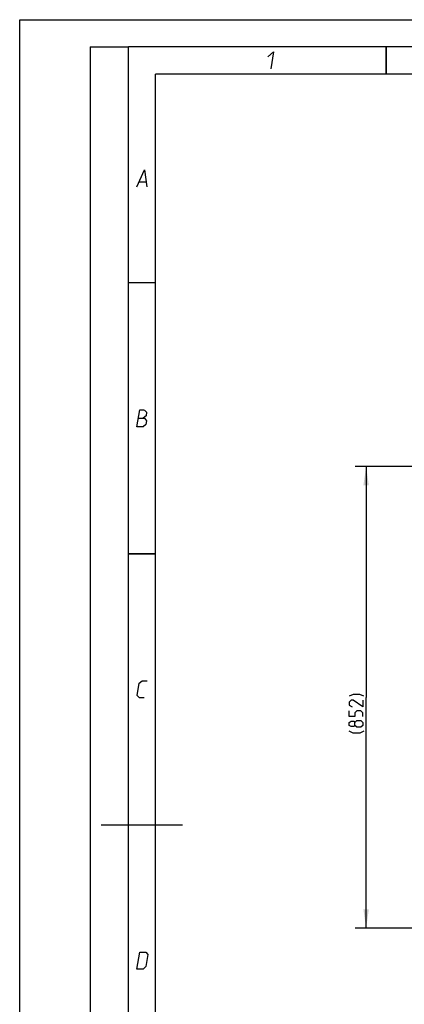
# Model space of a CAD drawing. Header units: millimetres. Extents: x 0 to 420, y 0 to 297.
# Tile 111 of 256: x 0 to 71, y 115 to 297. Entities that reach past the tile are written whole.
import ezdxf

# ---------------------------------------------------------------- set-up
doc = ezdxf.new("R2010")
doc.units = ezdxf.units.MM
doc.header["$LTSCALE"] = 23.1
doc.layers.get('0').update_dxf_attribs({"linetype": 'CONTINUOUS'})
doc.layers.add('DIM_PILOTEES', color=7, linetype='CONTINUOUS')
doc.styles.get("Standard").update_dxf_attribs({"font": 'txt', "width": 0.7})
doc.dimstyles.new('DIMSTYLE_4', dxfattribs={"dimtxt": 2.5, "dimasz": 3.5, "dimexe": 2, "dimexo": 0, "dimtad": 1, "dimdec": 0, "dimlfac": 10, "dimdsep": 46, "dimtxsty": 'Standard', "dimblk": '_FILLED', "dimblk1": '_FILLED', "dimblk2": '_FILLED', "dimcen": 0.09, "dimazin": 2, "dimtp": 0.8, "dimtm": 0.8, "dimtfac": 1, "dimtdec": 0, "dimtofl": 0, "dimtmove": 0, "dimatfit": 3, "dimldrblk": '_FILLED', "dimfxl": 0, "dimtolj": 1, "dimarcsym": 0})

# ---------------------------------------------------------------- blocks, each defined once
blk = doc.blocks.new('_FILLED')
at = {"color": 0, "linetype": 'ByBlock'}
blk.add_solid([(0, 0), (-1, 0.143), (-1, -0.143)], dxfattribs=at)
blk = doc.blocks.new('*D15')
at = {"layer": 'DIM_PILOTEES', "color": 2, "linetype": 'Continuous'}
for p, q in [((124.13, 214.62), (61.81, 214.62)), ((63.81, 214.62), (63.81, 172.03)), ((63.81, 129.45), (63.81, 172.03)), ((98.96, 129.45), (61.81, 129.45))]:
    blk.add_line(p, q, dxfattribs=at)
at = {"layer": 'DIM_PILOTEES', "color": 2, "linetype": 'Continuous', "xscale": 3.5, "yscale": 3.5, "zscale": 3.5}
for p, rotation in [((63.81, 214.62), 90), ((63.81, 129.45), 270)]:
    blk.add_blockref('_FILLED', p, dxfattribs=dict(at, rotation=rotation))
at = {"layer": 'DIM_PILOTEES', "color": 2, "linetype": 'Continuous', "insert": (60.68, 169.37), "char_height": 2.5, "width": 11.7857, "attachment_point": 2, "rotation": 90, "line_spacing_factor": 0.9}
blk.add_mtext('{\\ftxt;\\W0.0001;\\H0.0001;\\~}{\\ftxt;\\W0.4285714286;\\H2.5; }{\\ftxt;\\W0.0001;\\H0.0001;\\~}{\\ftxt;\\W0.0001;\\H0.0001;\\~}{\\ftxt;\\W2.2857142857;\\H2.5; }{\\ftxt;\\W0.0001;\\H0.0001;\\~}{\\ftxt;\\W0.0001;\\H0.0001;\\~}{\\ftxt;\\W0.4285714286;\\H2.5; }{\\ftxt;\\W0.0001;\\H0.0001;\\~}', dxfattribs=at)

msp = doc.modelspace()

# ---------------------------------------------------------------- linework, layer by layer
at = {"color": 7, "linetype": 'Continuous'}
for p, q in [((0, 0), (0, 297)), ((0, 297), (420, 297)), ((25, 286.9999), (410, 286.9999))]:
    msp.add_line(p, q, dxfattribs=at)
at = {"color": 2, "linetype": 'Continuous'}
for p, q in [((13, 292), (20, 292)), ((13, 292), (13, 5)), ((20, 292), (20, 5)), ((22.0363, 267.075), (23.2363, 267.075))]:
    msp.add_line(p, q, dxfattribs=at)
at = {"color": 7, "linetype": 'Continuous', "const_width": 0.25}
for points in [[(20, 292), (20, 5)], [(415, 292), (20, 292)], [(67.5002, 292), (67.5002, 287)], [(25, 10), (25, 287)], [(25, 287), (410, 287)], [(20.0002, 248.5), (25.0002, 248.5)], [(20.0002, 198.4999), (25.0002, 198.4999)], [(30, 148.5), (15, 148.5)]]:
    msp.add_lwpolyline(points, dxfattribs=at)
at = {"color": 2, "linetype": 'Continuous'}
for points in [[(45.7067, 290.175), (46.7537, 291.075), (46.2394, 287.925)], [(21.5894, 266.175), (23.0037, 269.325), (23.3894, 266.175)], [(21.5894, 221.9249), (22.1037, 225.0749), (22.7787, 225.0749), (22.9914, 224.9999), (23.3802, 224.6249), (23.27, 223.9499), (22.7465, 223.4999)], [(21.8465, 223.4999), (22.9715, 223.4999), (23.3481, 223.0499), (23.2379, 222.3749), (22.7144, 221.9249), (21.5894, 221.9249)], [(22.9394, 171.9249), (22.0394, 171.9249), (21.6629, 172.3749), (22.0302, 174.6249), (22.5537, 175.0749), (23.4537, 175.0749)], [(21.5894, 121.9249), (22.1037, 125.0749), (23.2287, 125.0749), (23.6052, 124.6249), (23.2379, 122.3749), (22.7144, 121.9249), (21.5894, 121.9249)]]:
    msp.add_lwpolyline(points, dxfattribs=at)
at = {"layer": 'DIM_PILOTEES', "color": 2, "linetype": 'Continuous'}
for points in [[(63.3603, 172.2285), (62.646, 172.5856), (61.396, 172.5856), (60.6817, 172.2285)], [(63.1817, 171.5142), (63.1817, 170.2642), (61.396, 171.5142), (61.0389, 171.5142), (60.6817, 171.157), (60.6817, 170.6213), (61.2174, 170.2642)], [(63.1817, 168.4785), (63.1817, 169.1928), (62.8246, 169.5499), (62.1103, 169.5499), (61.7532, 169.1928), (61.7532, 168.4785), (60.6817, 168.4785), (60.6817, 169.5499)], [(61.7532, 166.8713), (61.5746, 166.6332), (61.0389, 166.6332), (60.6817, 166.8713), (60.6817, 167.407), (61.0389, 167.6451), (61.5746, 167.6451), (61.7532, 167.407), (62.1103, 167.7642), (62.8246, 167.7642), (63.1817, 167.407), (63.1817, 166.8713), (62.8246, 166.5142)], [(62.8246, 166.5142), (62.1103, 166.5142), (61.7532, 166.8713), (61.7532, 167.407)], [(63.3603, 165.7999), (62.646, 165.4428), (61.396, 165.4428), (60.6817, 165.7999)]]:
    msp.add_lwpolyline(points, dxfattribs=at)

# ---------------------------------------------------------------- dimensions: what is measured, and where the dimension line sits
dim = msp.add_linear_dim(base=(63.8067, 214.622), p1=(98.9554, 129.4471), p2=(124.1252, 214.622), angle=90, text='{\\ftxt;\\W0.0001;\\H0.0001;\\~}{\\ftxt;\\W0.4285714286;\\H2.5; }{\\ftxt;\\W0.0001;\\H0.0001;\\~}{\\ftxt;\\W0.0001;\\H0.0001;\\~}{\\ftxt;\\W2.2857142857;\\H2.5; }{\\ftxt;\\W0.0001;\\H0.0001;\\~}{\\ftxt;\\W0.0001;\\H0.0001;\\~}{\\ftxt;\\W0.4285714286;\\H2.5; }{\\ftxt;\\W0.0001;\\H0.0001;\\~}', dimstyle='DIMSTYLE_4', dxfattribs=at)
dim.commit()
dim.dimension.update_dxf_attribs({"geometry": '*D15', "text_midpoint": (63.8067, 172.2285), "dimtype": 160})

doc.saveas('drawing.dxf')
